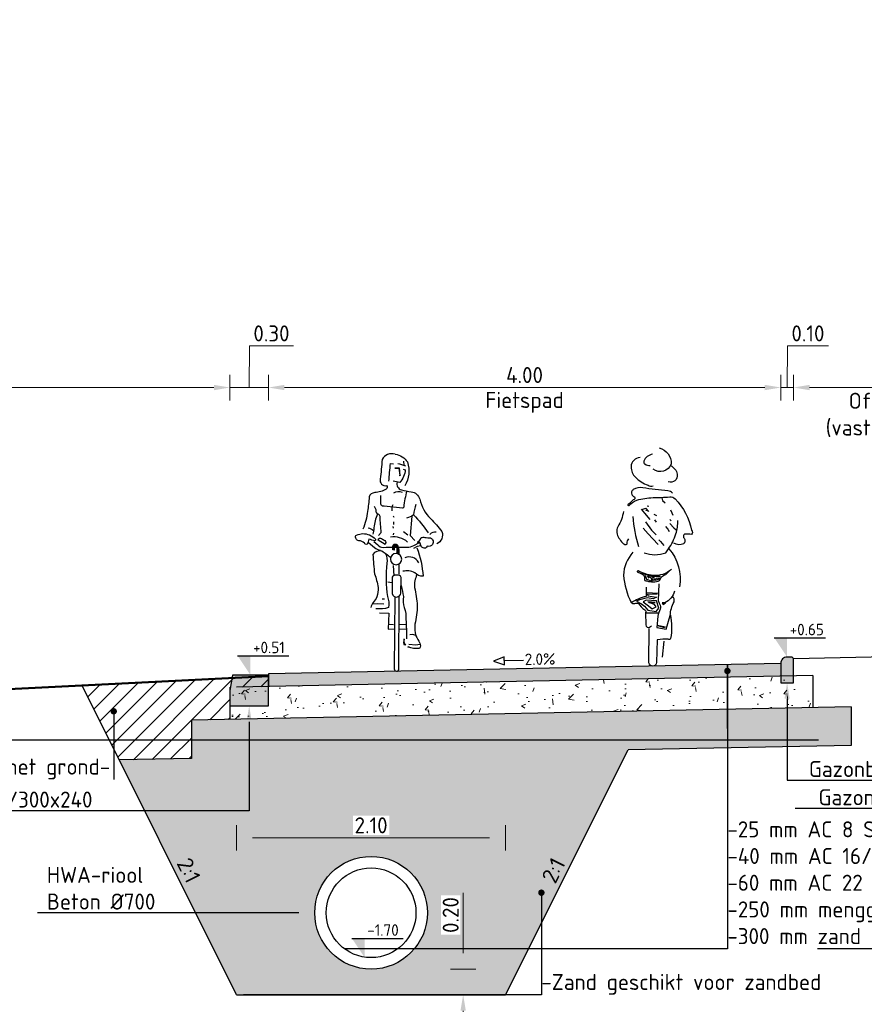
# Model space of a CAD drawing. Header units: metres. Extents: x 90794 to 91984, y 464666 to 465269.
# Tile 46 of 81: x 91485 to 91492, y 465077 to 465085. Entities that reach past the tile are written whole.
import ezdxf
from ezdxf import colors
from ezdxf.entities.mleader import LeaderData, LeaderLine
from ezdxf.enums import TextEntityAlignment as Align
from ezdxf.math import Vec2, Vec3

# ---------------------------------------------------------------- set-up
doc = ezdxf.new("R2010")
doc.units = ezdxf.units.M
doc.linetypes.add('AL-NAP_LIJN', pattern=[15.25, 12, -1.5, 0.25, -1.5])
for name, color, linetype, lineweight in [('N-OI-RI-HWA_TRANSPORTLEIDING-SD', 150, 'Continuous', 25), ('N-WE-GW-GROND_AANVULLEN-AD-50', 252, 'Continuous', 18), ('N-WE-GW-MAAIVELD-GD', 90, 'GW-MAAIVELD', 50), ('N-WE-VH-KANTOPSLUITING-T25', 7, 'Continuous', 25), ('N-WE-VH-KANTOPSLUITING_GAZONBAND-SD', 90, 'Continuous', 25), ('N-WE-VH-KANTOPSLUITING_TROTTOIRBAND-SD', 210, 'Continuous', 25), ('N-WE-VH-VERHARDING-SD', 7, 'Continuous', 25), ('N-WE-VH-VERHARDING_ASFALT-AD-50', 8, 'Continuous', 18), ('N-WE-VH-VERHARDING_FUNDERING_GRANULAAT-AD-50', 252, 'Continuous', 18), ('N-WE-VH-VERHARDING_FUNDERING_ZAND-AD-50', 252, 'Continuous', 18), ('X-XX-AL-AANKLEDING-SD', 253, 'Continuous', 25), ('X-XX-AL-CONSTRUCTIELIJN-GD', 7, 'Continuous', 25), ('X-XX-AL-M', 7, 'Continuous', 18), ('X-XX-AL-NAP-GD', 7, 'AL-NAP_LIJN', 25), ('X-XX-AL-PEILMAAT-SD', 7, 'Continuous', 25), ('X-XX-AL-T25', 7, 'Continuous', 25)]:
    doc.layers.add(name, color=color, linetype=linetype, lineweight=lineweight)
doc.layers.get('0').freeze()
doc.styles.add('NLCS', font='isocpeur.ttf')
doc.styles.add('NLCS-ISO', font='NLCS-ISO.ttf')
doc.styles.add('NLCS-ISO-M50-T25', font='NLCS-ISO.ttf', dxfattribs={"height": 0.125})
doc.linetypes.add('GW-MAAIVELD', pattern='A,12,[40,NLCS.SHX,S=1,R=0,X=0,Y=-0.5],12', length=24)
doc.dimstyles.new('NLCS-M50-T25-PIJL_L2_H1', dxfattribs={"dimscale": 0.05, "dimtxt": 2.5, "dimasz": 2.5, "dimexe": 2, "dimexo": 2, "dimgap": 0.7, "dimtad": 1, "dimzin": 0, "dimdsep": 46, "dimtxsty": 'NLCS-ISO-M50-T25', "dimcen": 0, "dimdle": 2, "dimclrd": 256, "dimclre": 256, "dimclrt": 256, "dimadec": 1, "dimazin": 0, "dimtfac": 1, "dimtdec": 3, "dimtofl": 0, "dimtmove": 0, "dimatfit": 3, "dimfxl": 2, "dimfxlon": 1, "dimtfillclr": 256, "dimtolj": 1, "dimtzin": 0, "dimlwd": -1, "dimlwe": -1, "dimarcsym": 0})

# ---------------------------------------------------------------- blocks, each defined once
blk = doc.blocks.new('*D180')
at = {"layer": 'Defpoints', "color": 0, "transparency": 16777216}
for p in [(91491.2205, 465082.0117), (91491.2205, 465079.8577), (91487.2205, 465079.7777)]:
    blk.add_point(p, dxfattribs=at)
at = {"layer": 'X-XX-AL-M', "transparency": 16777216}
for p, q in [((91487.2205, 465081.9117), (91487.2205, 465082.1117)), ((91491.2205, 465081.9117), (91491.2205, 465082.1117)), ((91487.3455, 465082.0117), (91491.0955, 465082.0117))]:
    blk.add_line(p, q, dxfattribs=at)
for points in [[(91487.3455, 465082.0325), (91487.3455, 465081.9908), (91487.2205, 465082.0117)], [(91491.0955, 465082.0325), (91491.0955, 465081.9908), (91491.2205, 465082.0117)]]:
    blk.add_solid(points, dxfattribs=at)
at = {"layer": 'X-XX-AL-M', "transparency": 16777216, "char_height": 0.125, "attachment_point": 5, "style": 'NLCS-ISO-M50-T25'}
for s, insert in [('\\A1;4.00', (91489.2205, 465082.1092)), ('\\A1;Fietspad', (91489.2205, 465081.8954))]:
    blk.add_mtext(s, dxfattribs=dict(at, insert=insert))
blk = doc.blocks.new('SAL-AANKLEDING_FIETSTER_ACHTERAANZICHT-D')
for points in [[(-0.0504, 1.7021, 0.372994), (-0.1443, 1.5767, 0.503668), (-0.0042, 1.5368, 150.934799)], [(0.0979, 1.6266, -0.402545), (0.1682, 1.5556, -0.204448), (0.1345, 1.4731, -0.107787), (0.0361, 1.4107, -0.232599), (-0.0044, 1.4068, 0.756423)], [(0.0015, 1.653, -0.251678), (0.0686, 1.5993, -0.398814), (0.0603, 1.5772, -0.187011), (0.0199, 1.5643, 2.207361)], [(-0.14, 1.5646, 0.236676), (-0.1919, 1.4969, 0.583386), (-0.1221, 1.4377, -0.497614)], [(-0.1561, 1.3504, -0.154336), (-0.1187, 1.3683, 0.021693), (0.0774, 1.392, -0.153975), (0.1511, 1.3768, -0.433195), (0.1625, 1.3386, -0.162977), (0.1427, 1.3212, 0.569715), (0.1515, 1.2961, 0.021653), (0.1923, 1.2603, -1.283993), (0.1843, 1.2542, 0.093544), (0.1239, 1.2945, 0.069195), (-0.0034, 1.3146, -0.023921), (-0.1336, 1.3208, 0.290835), (-0.1751, 1.3053, 0.143139), (-0.3047, 1.0611, 0.369113), (-0.3031, 1.0267, -0.046879), (-0.248, 1.0299, -0.302343), (-0.2409, 1.0045, 0.421236), (-0.2431, 0.955, 0.24644), (-0.1644, 0.9582, -4.327813)], [(0.1556, 1.1681, -0.053306), (0.1095, 0.9327, 2.556335)], [(0.2284, 1.2065, 0.107816), (0.271, 1.0877, -0.189381), (0.2796, 1.0412, -0.091131), (0.2631, 0.999, -0.043732), (0.2353, 0.9617, -0.167948), (0.2105, 0.9478, -0.498715), (0.1991, 0.9583, 0.241276), (0.1855, 0.9935, 2.413704)], [(0.0671, 0.8838, -0.173851), (-0.1021, 0.8837, 0.000578), (-0.1236, 0.9143, -0.07661), (-0.1814, 1.0313, -0.079973), (-0.197, 1.1368, -39.687992)], [(-0.1268, 0.9153, 0.224282), (-0.2093, 0.6171, 1.028931)], [(0.1536, 0.8876, -0.165288), (0.2287, 0.709, -0.089622), (0.1674, 0.4952, 0.086704), (0.0488, 0.5461), (0.0479, 0.6165)], [(-0.1483, 0.7543, 0.205807), (-0.0029, 0.7072, 0.105757), (0.1122, 0.7432, -0.456483), (0.121, 0.7346, 0.023268), (0.0763, 0.7152, 0.20987), (0.0653, 0.7021, 0.124642), (0.0646, 0.6835, -0.545926), (0.0453, 0.6643, -0.163265), (-0.0546, 0.6673, 0.038987), (-0.069, 0.6957, 0.125271), (-0.1029, 0.7135), (-0.1294, 0.74)], [(-0.0475, 0.6412), (-0.0434, 0.511, -0.034198), (-0.0531, 0.4855, 0.227614), (-0.0583, 0.4433, -0.044454), (-0.0408, 0.39), (-0.0328, 0.3018), (-0.1044, 0.2886), (-0.1376, 0.3946, 0.132618), (-0.1685, 0.5008, -0.216367), (-0.1558, 0.5446, -1.928019)], [(-0.171, 0.5841, 0.221629), (-0.0951, 0.494), (-0.074, 0.4938), (-0.0835, 0.4814), (-0.0999, 0.4927)], [(0.1689, 0.4979, -0.325073), (0.1392, 0.489, 0.185728), (0.1113, 0.4882, -0.09132), (0.0614, 0.4386, 0.488493), (0.0552, 0.4164), (0.0527, 0.3209, -0.568599), (0.0238, 0.3047, -0.009736), (0.0097, 0.3132, 0.656385)], [(-0.1384, 0.3983, 0.098289), (-0.1407, 0.2161, 0.549463), (-0.122, 0.2086, -0.073152), (-0.0366, 0.205), (-0.0313, 0.028, 0.941313), (0.0288, 0.0262), (0.0283, 0.2922)]]:
    blk.add_lwpolyline(points, format="xyb")
for points in [[(-0.0715, 1.3119), (-0.078, 1.2918), (-0.0976, 1.2731)], [(0.0848, 1.2225), (0.0526, 1.2323), (0.0291, 1.2058), (0.0537, 1.2164)], [(0.0435, 1.2506), (0.0292, 1.2468)], [(-0.1399, 1.2184), (-0.1499, 1.196), (-0.1582, 1.1779)], [(-0.0096, 1.1856), (-0.0292, 1.1747)], [(0.0901, 1.2251), (0.0643, 1.1921), (0.0207, 1.1437)], [(-0.1336, 1.1119), (-0.166, 1.0786), (-0.1848, 1.0645)], [(-0.1352, 1.1435), (-0.146, 1.1347)], [(-0.0994, 1.0886), (-0.1199, 1.0679), (-0.1294, 1.0513)], [(-0.014, 1.1421), (-0.0288, 1.1237)], [(0.0547, 1.1254), (0.0076, 1.0617), (-0.027, 1.0254)], [(0.0749, 1.0752), (0.0353, 1.0316), (-0.0003, 0.9933), (-0.0437, 0.9484)], [(-0.0486, 0.9851), (-0.0624, 0.9718), (-0.0864, 0.9413)], [(-0.0577, 0.6982), (0.007, 0.6996), (0.0871, 0.7247)], [(0.0595, 0.7093), (0.0475, 0.6769), (0.0035, 0.6637), (0.0105, 0.6876), (0.0411, 0.7022), (0.0309, 0.6851)], [(-0.0589, 0.6864), (-0.0392, 0.6731), (-0.0199, 0.6674), (-0.0269, 0.6855), (-0.0481, 0.6895)], [(-0.0347, 0.5583), (0.04, 0.5607), (0.0368, 0.5469), (-0.0293, 0.5384), (-0.0032, 0.5251), (0.0428, 0.532), (0.1017, 0.5166), (0.1264, 0.5051), (0.0859, 0.4861), (0.0646, 0.467), (0.0365, 0.436), (-0.0273, 0.4265), (-0.049, 0.4514), (-0.0308, 0.509), (0.0494, 0.514), (0.0738, 0.5002), (0.0312, 0.4692), (0.0026, 0.4465), (-0.0279, 0.461), (-0.0139, 0.4816), (0.0288, 0.4951), (-0.0189, 0.4949), (0.0369, 0.5014)], [(-0.0451, 0.565), (0.0488, 0.5713)], [(-0.0439, 0.4117), (0.0308, 0.4123), (0.0514, 0.4129)], [(-0.1004, 0.3032), (-0.0366, 0.3156)], [(-0.0961, 0.2974), (-0.0476, 0.3111)], [(-0.0777, 0.0704), (-0.0911, 0.1933)]]:
    blk.add_lwpolyline(points)
blk.add_circle((-0.0056, 0.6805), 0.00976)
blk = doc.blocks.new('SAL-AANKLEDING_FIETSTER_VOORAANZICHT-D')
for points in [[(0.0102, 1.6936, 0.224954), (-0.0855, 1.6328, 0.218026), (-0.0646, 1.4466, -0.070213)], [(0.0102, 1.6936, -0.362904), (0.1127, 1.652, 0.015093), (0.1262, 1.4992, -0.568041), (0.0785, 1.4489, 0.463013), (0.0794, 1.4201, 0.11132), (0.1697, 1.3934, -0.31235), (0.2134, 1.3596, 0.04183), (0.2272, 1.2473, 0.074826), (0.2616, 1.1086, 1453.487325)], [(-0.0729, 1.5991, -0.105441), (-0.0101, 1.6172, -1.362009)], [(0.0585, 1.4818, 0.012848), (0.0467, 1.6221), (0.0242, 1.6179)], [(-0.0519, 1.578), (-0.0691, 1.5724, 0.16771), (-0.0256, 1.4722), (0.0264, 1.4819)], [(-0.0047, 1.4753, -0.429934), (-0.0392, 1.415, -0.021707), (-0.1148, 1.4001, 0.316506), (-0.1812, 1.3422, -0.14059), (-0.2657, 1.1907, 0.032752), (-0.3547, 1.0897, 0.39656), (-0.3146, 0.9941, 2.431502)], [(-0.0796, 1.4062, -0.027944), (-0.0566, 1.2812, 0.422814), (-0.0458, 1.273), (0.0973, 1.2873, 0.51068), (0.123, 1.3137), (0.123, 1.3717)], [(-0.0459, 1.3955, -0.201307), (0.0232, 1.3894, -0.293478)], [(-0.1511, 1.3015, -0.014584), (-0.1326, 1.2212, 0.043832), (-0.2474, 1.0786, 3.218337)], [(0.1406, 1.0593), (0.1193, 1.0811, 0.008797), (0.128, 1.207, -0.226735), (0.1429, 1.2247, 0.298471), (0.1587, 1.2496, -0.223663), (0.1754, 1.2865, -4.108203)], [(-0.1333, 1.2211, 0.170934), (-0.0771, 1.1955, 0.38449)], [(0.1474, 1.2262, -0.087706), (0.1764, 1.1193, 0.04255), (0.1854, 1.0683, -2.271623)], [(-0.3093, 1.0839, -0.322135), (-0.2611, 1.0678, 1.351223)], [(0.2218, 1.1193, 0.151778), (0.1795, 1.0988, 0.134147)], [(-0.1636, 1.0065, -0.168398), (-0.1938, 1.0421, 0.208056), (-0.2208, 1.0438, -0.01449), (-0.2667, 1.0406, 0.431381), (-0.2819, 0.9892, 0.342036), (-0.2384, 0.9754, 0.502767), (-0.2075, 0.9629, 0.321691), (-0.1874, 0.9919, -0.567898), (-0.1627, 1.0072, -1.321991)], [(0.1766, 1.0118), (0.145, 0.986, -0.244623), (0.1043, 0.9665, 0.016865), (-0.0824, 0.9674, -0.118708), (-0.1363, 0.9812), (-0.179, 1.0031), (-0.1913, 0.9791), (-0.1617, 0.9723), (-0.1317, 0.9575)], [(-0.0872, 1.0079, -0.227843), (0.0461, 1.0452, 0.144244)], [(0.0891, 0.99), (0.1432, 1.0238, 0.561425), (0.1157, 1.0359, -0.015186), (0.0897, 1.0189, 0.437223), (0.0891, 0.99, -0.83324)], [(0.2176, 1.004), (0.1715, 0.9648, -0.132229), (0.1251, 0.9437, 0.333695)], [(0.3122, 1.0622, 0.206679), (0.2107, 1.0636, 0.115586), (0.1643, 1.0302, 0.284772), (0.1682, 1.0181, 0.001883), (0.2155, 1.0295, 0.077479), (0.228, 0.9916, 0.472133), (0.2495, 1.0003, -0.166307), (0.2939, 1.018, 0.498514), (0.3168, 1.0595), (0.3122, 1.0622)], [(-0.1602, 0.9623, 0.073428), (-0.2073, 0.7409, 0.187521), (-0.1433, 0.7669, -0.191907), (-0.0497, 0.7793, 2.461001)], [(0.0466, 0.8865, -0.028217), (0.1132, 0.9359, -0.34375), (0.184, 0.9104, -0.008166), (0.1711, 0.7597, 0.053344), (0.144, 0.6535, 0.087477), (0.1524, 0.5794, 0.083197), (0.1821, 0.5357, -0.082582), (0.2004, 0.4982, -1.052457)], [(-0.1741, 0.8468, -0.408369), (-0.0653, 0.8837, 0.431027)], [(0.0855, 0.9168, 0.177371), (0.0763, 0.8421, -0.057471), (0.0702, 0.5829, 0.127258), (0.0612, 0.4959, 0.0836), (0.1599, 0.4859, 2.180609)], [(-0.1595, 0.754, -0.122303), (-0.1408, 0.652, 0.045301), (-0.162, 0.5118, 0.055524), (-0.1442, 0.367, -0.09123), (-0.1507, 0.2762, 0.06619), (-0.1815, 0.2181, 0.323893), (-0.1788, 0.1771, 0.121836), (-0.091, 0.1892, -1.824136), (-0.0913, 0.1879, -0.254)], [(-0.0351, 0.6168), (-0.0364, 0.7214, -0.443605), (-0.0131, 0.7493), (0.0139, 0.7485, -0.505348), (0.0336, 0.7263), (0.0342, 0.6058, -0.843072), (-0.0347, 0.6097), (-0.0351, 0.6168)], [(-0.0357, 0.6679, 0.016355), (-0.0548, 0.5817, -0.100875), (-0.0604, 0.4965, 0.107973), (-0.0733, 0.4037, 0.025875), (-0.0774, 0.2518, 20.285035)], [(0.0136, 0.5803), (0.0171, 0.0183, -0.965528), (-0.0194, 0.016), (-0.0202, 0.5823)]]:
    blk.add_lwpolyline(points, format="xyb")
for points in [[(-0.0557, 1.6383), (-0.0565, 1.6075)], [(0.0126, 1.5881), (-0.0198, 1.5882), (-0.0271, 1.5282)], [(0.0115, 1.5854), (-0.0173, 1.5848), (-0.0253, 1.5299)], [(0.0289, 1.2996), (0.0356, 1.2828), (0.0352, 1.251)], [(-0.1191, 1.2106), (-0.1057, 1.06), (-0.1421, 1.0207)], [(0.0264, 1.2117), (0.0213, 1.2029)], [(0.0241, 1.1658), (0.0224, 1.1444)], [(-0.088, 1.0617), (-0.0541, 1.0866)], [(0.0242, 1.0777), (0.0246, 1.0641)], [(0.0281, 1.1291), (0.0253, 1.116)], [(-0.0212, 0.756), (-0.0217, 0.8331)], [(0.0264, 0.826), (0.0202, 0.7453)], [(0.0364, 0.6889), (0.0684, 0.6956)], [(0.0941, 0.5609), (0.1121, 0.5632)], [(0.0995, 0.5236), (0.1486, 0.5251), (0.1886, 0.5234)], [(0.1314, 0.4564), (0.0584, 0.4526), (0.0651, 0.3289), (0.0187, 0.3292)], [(-0.0218, 0.3635), (-0.0738, 0.3664)], [(-0.0247, 0.3287), (-0.0737, 0.3295)], [(0.063, 0.3663), (0.022, 0.3634)], [(-0.1521, 0.2787), (-0.1273, 0.286), (-0.1041, 0.2837)], [(-0.0601, 0.2492), (-0.0542, 0.2249), (-0.0574, 0.2069), (-0.0722, 0.2048), (-0.066, 0.2113), (-0.0594, 0.2253), (-0.0596, 0.2357), (-0.0609, 0.2518)], [(-0.1835, 0.2079), (-0.152, 0.2023), (-0.0966, 0.2076)]]:
    blk.add_lwpolyline(points)
for points in [[(-0.0273, 1.5311), (-0.0299, 1.526), (-0.0232, 1.5271)], [(0.0237, 0.9487), (0.023, 0.9782), (0.0142, 0.9897), (-0.0049, 0.985), (-0.0096, 0.9705), (-0.0161, 0.9419), (-0.0146, 0.92), (-0.0093, 0.9235), (-0.0098, 0.9559), (-0.0035, 0.9815), (0.0138, 0.9806), (0.0207, 0.9728), (0.0198, 0.9485)]]:
    blk.add_lwpolyline(points, close=True)
blk.add_lwpolyline([(0.0274, 0.946), (0.0282, 0.9772, 0.668087), (-0.0071, 0.9836, 0.16058), (-0.0176, 0.9104), (-0.0054, 0.9182), (-0.0061, 0.9603, -1.047019), (0.0189, 0.9646), (0.0177, 0.9451)], format="xyb", close=True)
blk.add_circle((0.0026, 0.8743), 0.0437)
blk = doc.blocks.new('*U149')
blk.add_lwpolyline([(-4.85, 1.28), (-3.12, 0.65), (-3.12, 1.91)], close=True)
blk.add_lwpolyline([(-0.16, 1.28), (-3.12, 1.28)])
at = {"style": 'NLCS-ISO'}
blk.add_attdef('AFSCHOT', (0.06, 0.53), '', height=1.8, dxfattribs=at)
blk = doc.blocks.new('*D184')
at = {"layer": 'Defpoints', "color": 0, "transparency": 16777216}
for p in [(91486.9205, 465082.0117), (91482.2205, 465079.5077), (91486.9205, 465079.5277)]:
    blk.add_point(p, dxfattribs=at)
at = {"layer": 'X-XX-AL-M', "transparency": 16777216}
for p, q in [((91482.2205, 465081.9117), (91482.2205, 465082.1117)), ((91486.9205, 465081.9117), (91486.9205, 465082.1117)), ((91482.3455, 465082.0117), (91486.7955, 465082.0117))]:
    blk.add_line(p, q, dxfattribs=at)
for points in [[(91482.3455, 465082.0325), (91482.3455, 465081.9908), (91482.2205, 465082.0117)], [(91486.7955, 465082.0325), (91486.7955, 465081.9908), (91486.9205, 465082.0117)]]:
    blk.add_solid(points, dxfattribs=at)
at = {"layer": 'X-XX-AL-M', "transparency": 16777216, "char_height": 0.125, "attachment_point": 5, "style": 'NLCS-ISO-M50-T25'}
for s, insert in [('\\A1;4.70', (91484.7205, 465082.1092)), ('\\A1;Berm', (91484.7205, 465081.9142))]:
    blk.add_mtext(s, dxfattribs=dict(at, insert=insert))
blk = doc.blocks.new('SAL-PEILMAAT_INFRACAD_H01-SOD')
blk.add_line((-2, 3), (6, 3))
blk.add_solid([(-2, 3), (0, 3), (0, 0)])
at = {"style": 'NLCS-ISO'}
blk.add_attdef('...', (0.4, 3.4), '', height=1.8, dxfattribs=at)
blk = doc.blocks.new('_Dot')
at = {"color": 0, "linetype": 'ByBlock', "lineweight": -2}
blk.add_line((-0.5, 0), (-1, 0), dxfattribs=at)
at = {"color": 0, "linetype": 'ByBlock', "const_width": 0.5}
blk.add_lwpolyline([(-0.25, 0, 1), (0.25, 0, 1)], format="xyb", close=True, dxfattribs=at)
blk = doc.blocks.new('*D210')
at = {"layer": 'Defpoints', "color": 0, "transparency": 16777216}
for p in [(91493.0205, 465082.0117), (91493.0205, 465079.8737), (91491.3205, 465079.8477)]:
    blk.add_point(p, dxfattribs=at)
at = {"layer": 'X-XX-AL-M', "transparency": 16777216}
for p, q in [((91491.3205, 465081.9117), (91491.3205, 465082.1117)), ((91493.0205, 465081.9117), (91493.0205, 465082.1117)), ((91491.4455, 465082.0117), (91492.8955, 465082.0117))]:
    blk.add_line(p, q, dxfattribs=at)
for points in [[(91491.4455, 465082.0325), (91491.4455, 465081.9908), (91491.3205, 465082.0117)], [(91492.8955, 465082.0325), (91492.8955, 465081.9908), (91493.0205, 465082.0117)]]:
    blk.add_solid(points, dxfattribs=at)
at = {"layer": 'X-XX-AL-M', "transparency": 16777216, "char_height": 0.125, "attachment_point": 5, "style": 'NLCS-ISO-M50-T25'}
for s, insert in [('\\A1;1.70', (91492.1205, 465082.1092)), ('\\A1;Officinalis\\P(vaste planten)', (91492.1205, 465081.785))]:
    blk.add_mtext(s, dxfattribs=dict(at, insert=insert))
blk = doc.blocks.new('*U219')
at = {"color": 0, "linetype": 'ByBlock', "lineweight": -2}
for radius in [0.44, 0.35]:
    blk.add_circle((0, 0), radius, dxfattribs=at)
blk = doc.blocks.new('*D238')
at = {"layer": 'Defpoints', "color": 0, "transparency": 16777216}
for p in [(91488.0224, 465077.4717), (91488.7412, 465077.4717), (91486.9724, 465077.2717)]:
    blk.add_point(p, dxfattribs=at)
at = {"layer": 'X-XX-AL-M', "transparency": 16777216}
for p, q in [((91488.7412, 465077.5967), (91488.7412, 465078.0667)), ((91488.6412, 465077.4717), (91488.8412, 465077.4717)), ((91488.6412, 465077.2717), (91488.8412, 465077.2717)), ((91488.7412, 465077.1467), (91488.7412, 465077.0217))]:
    blk.add_line(p, q, dxfattribs=at)
for points in [[(91488.7204, 465077.5967), (91488.762, 465077.5967), (91488.7412, 465077.4717)], [(91488.7204, 465077.1467), (91488.762, 465077.1467), (91488.7412, 465077.2717)]]:
    blk.add_solid(points, dxfattribs=at)
at = {"layer": 'X-XX-AL-M', "transparency": 16777216, "insert": (91488.6437, 465077.8942), "char_height": 0.125, "attachment_point": 5, "rotation": 90, "style": 'NLCS-ISO-M50-T25', "bg_fill": 3, "box_fill_scale": 1.1, "bg_fill_color": 256, "bg_fill_true_color": 13158600, "bg_fill_transparency": 0}
blk.add_mtext('\\A1;0.20', dxfattribs=at)
blk = doc.blocks.new('*D237')
at = {"layer": 'Defpoints', "color": 0, "transparency": 16777216}
for p in [(91489.0724, 465078.4968), (91486.9724, 465077.2717), (91489.0724, 465077.2717)]:
    blk.add_point(p, dxfattribs=at)
at = {"layer": 'X-XX-AL-M', "transparency": 16777216}
for p, q in [((91486.9724, 465078.3968), (91486.9724, 465078.5968)), ((91489.0724, 465078.3968), (91489.0724, 465078.5968)), ((91487.0974, 465078.4968), (91488.9474, 465078.4968))]:
    blk.add_line(p, q, dxfattribs=at)
for points in [[(91487.0974, 465078.5176), (91487.0974, 465078.4759), (91486.9724, 465078.4968)], [(91488.9474, 465078.5176), (91488.9474, 465078.4759), (91489.0724, 465078.4968)]]:
    blk.add_solid(points, dxfattribs=at)
at = {"layer": 'X-XX-AL-M', "transparency": 16777216, "insert": (91488.0224, 465078.5943), "char_height": 0.125, "attachment_point": 5, "style": 'NLCS-ISO-M50-T25', "bg_fill": 3, "box_fill_scale": 1.1, "bg_fill_color": 256, "bg_fill_true_color": 13158600, "bg_fill_transparency": 0}
blk.add_mtext('\\A1;2.10', dxfattribs=at)
blk = doc.blocks.new('N-SVH-KANTOPSLUITING_TROTTOIRBAND_280 300X240-D')
blk.add_hatch(color=8).paths.add_polyline_path([(-0.3, -0.12), (-0.3, -0.24), (0, -0.24), (0, 0), (-0.28, 0)])
at = {"flags": 128}
blk.add_lwpolyline([(-0.3, -0.12), (-0.3, -0.24), (0, -0.24), (0, 0), (-0.28, 0)], close=True, dxfattribs=at)
blk = doc.blocks.new('*D257')
at = {"layer": 'Defpoints', "color": 0, "transparency": 16777216}
for p in [(91491.3205, 465082.0117), (91491.2205, 465079.7077), (91491.3205, 465079.7077)]:
    blk.add_point(p, dxfattribs=at)
at = {"layer": 'X-XX-AL-M', "transparency": 16777216}
for p, q in [((91491.2705, 465082.0117), (91491.2731, 465082.3367)), ((91491.2731, 465082.3367), (91491.5931, 465082.3367)), ((91491.2205, 465081.9117), (91491.2205, 465082.1117)), ((91491.3205, 465081.9117), (91491.3205, 465082.1117)), ((91491.0955, 465082.0117), (91490.9705, 465082.0117)), ((91491.2205, 465082.0117), (91491.3205, 465082.0117)), ((91491.4455, 465082.0117), (91491.5705, 465082.0117))]:
    blk.add_line(p, q, dxfattribs=at)
for points in [[(91491.0955, 465082.0325), (91491.0955, 465081.9908), (91491.2205, 465082.0117)], [(91491.4455, 465082.0325), (91491.4455, 465081.9908), (91491.3205, 465082.0117)]]:
    blk.add_solid(points, dxfattribs=at)
at = {"layer": 'X-XX-AL-M', "transparency": 16777216, "insert": (91491.4331, 465082.4342), "char_height": 0.125, "attachment_point": 5, "style": 'NLCS-ISO-M50-T25'}
blk.add_mtext('\\A1;0.10', dxfattribs=at)
blk = doc.blocks.new('*D260')
at = {"layer": 'Defpoints', "color": 0, "transparency": 16777216}
for p in [(91487.2205, 465082.0117), (91486.9205, 465079.5277), (91487.2205, 465079.5277)]:
    blk.add_point(p, dxfattribs=at)
at = {"layer": 'X-XX-AL-M', "transparency": 16777216}
for p, q in [((91487.0705, 465082.0117), (91487.0719, 465082.3367)), ((91487.0719, 465082.3367), (91487.4169, 465082.3367)), ((91486.9205, 465081.9117), (91486.9205, 465082.1117)), ((91487.2205, 465081.9117), (91487.2205, 465082.1117)), ((91486.7955, 465082.0117), (91486.6705, 465082.0117)), ((91486.9205, 465082.0117), (91487.2205, 465082.0117)), ((91487.3455, 465082.0117), (91487.4705, 465082.0117))]:
    blk.add_line(p, q, dxfattribs=at)
for points in [[(91486.7955, 465082.0325), (91486.7955, 465081.9908), (91486.9205, 465082.0117)], [(91487.3455, 465082.0325), (91487.3455, 465081.9908), (91487.2205, 465082.0117)]]:
    blk.add_solid(points, dxfattribs=at)
at = {"layer": 'X-XX-AL-M', "transparency": 16777216, "insert": (91487.2444, 465082.4342), "char_height": 0.125, "attachment_point": 5, "style": 'NLCS-ISO-M50-T25'}
blk.add_mtext('\\A1;0.30', dxfattribs=at)
blk = doc.blocks.new('N-SVH-KANTOPSLUITING_GAZONBAND_100X200-D')
h = blk.add_hatch(color=253)
edge = h.paths.add_edge_path()
edge.add_arc((0.05, 0), 0.05, 90, 180)
edge.add_line((0, 0), (0, -0.15))
edge.add_line((0, -0.15), (0.1, -0.15))
edge.add_line((0.1, -0.15), (0.1, 0.04))
edge.add_line((0.1, 0.04), (0.09, 0.05))
edge.add_line((0.09, 0.05), (0.05, 0.05))
blk.add_lwpolyline([(0.05, 0.05, 0.414214), (0, 0), (0, -0.15), (0.1, -0.15), (0.1, 0.04), (0.09, 0.05)], format="xyb", close=True)

msp = doc.modelspace()

# ---------------------------------------------------------------- hatches: boundary and pattern name
at = {"layer": 'N-WE-GW-GROND_AANVULLEN-AD-50'}
h = msp.add_hatch(dxfattribs=at)
h.set_pattern_fill('AGW-WERK_AANVULLEN-SO', color=256, scale=0.02, pattern_type=2)
h.set_pattern_definition([(45, (0, 0), (-0.070710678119, 0.070710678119), [])])
h.paths.add_polyline_path([(91486.6206, 465079.4157), (91486.9205, 465079.4217), (91486.9205, 465079.6717), (91487.2205, 465079.6777), (91487.2205, 465079.7577), (91485.7657, 465079.685), (91486.056, 465079.1043), (91486.6206, 465079.1156)])
at = {"layer": 'N-WE-VH-VERHARDING_ASFALT-AD-50'}
h = msp.add_hatch(color=256, dxfattribs=at)
h.dxf.hatch_style = 1
h.paths.add_polyline_path([(91487.2205, 465079.6777), (91487.2205, 465079.7777), (91491.2205, 465079.8577), (91491.2205, 465079.7577)])
at = {"layer": 'N-WE-VH-VERHARDING_FUNDERING_GRANULAAT-AD-50'}
h = msp.add_hatch(dxfattribs=at)
h.set_pattern_fill('AVH-FUNDERING_GRANULAAT_MENG_01-SO', color=256, scale=0.05, pattern_type=2)
h.set_pattern_definition([(50, (3.3433, -12.47393), (0.3586300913, -0.0313760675), [0.0375, -0.4125]), (355, (3.3433, -12.47393), (-0.0693756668, 0.37609606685), [0.03, -0.33]), (100.4514, (3.37318, -12.47654), (0.28925469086, 0.34471977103), [0.031870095, -0.350571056]), (46.1842, (3.3433, -12.37393), (0.5336205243, -0.08275950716), [0.05625, -0.61875]), (96.6356, (3.38776, -12.3808), (0.4673313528, 0.48705893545), [0.047805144, -0.5258565]), (351.1842, (3.3433, -12.37393), (0.46733097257, 0.48705930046), [0.045, -0.495]), (21, (3.3933, -12.39893), (0.29845352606, -0.20130944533), [0.0375, -0.4125]), (326, (3.3933, -12.39893), (0.12165766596, 0.36257502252), [0.03, -0.33]), (71.4514, (3.41816, -12.4157), (0.4201113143, 0.16126524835), [0.031870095, -0.350571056]), (37.5, (3.3433, -12.47393), (0.00607992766, 0.166446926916), [0, -0.326, 0, -0.335, 0, -0.33125]), (7.5, (3.3433, -12.47393), (0.13153476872, 0.19720585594), [0, -0.191, 0, -0.3185, 0, -0.12625]), (327.5, (3.2318, -12.47393), (0.266911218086, -0.011277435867), [0, -0.125, 0, -0.39, 0, -0.5175]), (317.5, (3.1818, -12.47393), (0.29159308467, 0.05005249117), [0, -0.1625, 0, -0.259, 0, -0.3675])])
h.paths.add_polyline_path([(91486.9205, 465079.4217), (91486.9205, 465079.6717), (91491.4705, 465079.7627), (91491.4705, 465079.5127)])
at = {"layer": 'N-WE-VH-VERHARDING_FUNDERING_ZAND-AD-50'}
h = msp.add_hatch(dxfattribs=at)
h.set_pattern_fill('AVH-FUNDERING_ZAND-SO', color=256, scale=0.05, pattern_type=2)
h.set_pattern_definition([(37.5, (-11.69107, -15), (-0.003149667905, 0.096341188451), [0, -0.076, 0, -0.085, 0, -0.08125]), (7.5, (-11.69107, -15), (0.088488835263, 0.14110730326), [0, -0.041, 0, -0.0685, 0, -0.02625]), (327.5, (-11.75257, -15), (0.155707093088, 0.000282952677), [0, -0.025, 0, -0.09, 0, -0.1175]), (317.5, (-11.75257, -15), (0.15030633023, 0.043883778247), [0, -0.0125, 0, -0.059, 0, -0.0675])])
h.paths.add_polyline_path([(91491.7705, 465079.2186), (91491.7705, 465079.5187), (91486.6206, 465079.4157), (91486.6206, 465079.1156), (91486.056, 465079.1043), (91486.9724, 465077.2717), (91489.0724, 465077.2717), (91490.0284, 465079.1838)])
edge = h.paths.add_edge_path(flags=16)
edge.add_arc((91488.0224, 465077.9117), 0.44, 0, 360)

# ---------------------------------------------------------------- linework, layer by layer
at = {"layer": 'N-WE-GW-MAAIVELD-GD', "flags": 128}
msp.add_lwpolyline([(91481.5166, 465080.2117), (91482.2205, 465079.5077), (91487.2205, 465079.7577)], dxfattribs=at)
at = {"layer": 'X-XX-AL-CONSTRUCTIELIJN-GD', "flags": 128}
for points in [[(91491.3205, 465079.8977), (91493.0205, 465079.9317)], [(91491.2205, 465079.8577), (91487.2205, 465079.7777)], [(91491.2205, 465079.8577), (91491.2205, 465079.7577)], [(91491.4705, 465079.7627), (91486.9705, 465079.6727)], [(91487.2205, 465079.7777), (91487.2205, 465079.6777)], [(91491.4705, 465079.7627), (91491.4705, 465079.5127)], [(91486.9724, 465077.2717), (91485.7657, 465079.685)], [(91486.9205, 465079.6717), (91486.9205, 465079.4217)], [(91491.7705, 465079.5187), (91486.6206, 465079.4157)], [(91491.7705, 465079.5187), (91491.7705, 465079.2186)], [(91486.6206, 465079.4157), (91486.6206, 465079.1156)], [(91489.0724, 465077.2717), (91490.0284, 465079.1838)], [(91491.7705, 465079.2186), (91490.0284, 465079.1838)], [(91486.6206, 465079.1156), (91486.056, 465079.1043)], [(91486.9724, 465077.2717), (91489.0724, 465077.2717)]]:
    msp.add_lwpolyline(points, dxfattribs=at)
at = {"layer": 'X-XX-AL-NAP-GD', "flags": 128}
msp.add_lwpolyline([(91479.5166, 465079.2617), (91503.0495, 465079.2617)], dxfattribs=at)

# ---------------------------------------------------------------- block references
at = {"layer": 'N-OI-RI-HWA_TRANSPORTLEIDING-SD'}
msp.add_blockref('*U219', (91488.0224, 465077.9117), dxfattribs=at)
at = {"layer": 'N-WE-VH-KANTOPSLUITING_GAZONBAND-SD'}
msp.add_blockref('N-SVH-KANTOPSLUITING_GAZONBAND_100X200-D', (91491.2205, 465079.8577), dxfattribs=at)
at = {"layer": 'N-WE-VH-KANTOPSLUITING_TROTTOIRBAND-SD'}
msp.add_blockref('N-SVH-KANTOPSLUITING_TROTTOIRBAND_280 300X240-D', (91487.2205, 465079.7677), dxfattribs=at)
at = {"layer": 'N-WE-VH-VERHARDING-SD', "xscale": 0.05000000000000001, "yscale": 0.05000000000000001, "zscale": 0.05000000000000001, "rotation": 1.145762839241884}
msp.add_blockref('*U149', (91489.2205, 465079.8177), dxfattribs=at).add_auto_attribs({'AFSCHOT': '2.0%'})
at = {"layer": 'X-XX-AL-AANKLEDING-SD', "xscale": -1}
for name, p in [('SAL-AANKLEDING_FIETSTER_VOORAANZICHT-D', (91488.2205, 465079.7977)), ('SAL-AANKLEDING_FIETSTER_ACHTERAANZICHT-D', (91490.2205, 465079.8377))]:
    msp.add_blockref(name, p, dxfattribs=at)
at = {"layer": 'X-XX-AL-PEILMAAT-SD', "xscale": 0.05, "yscale": 0.05, "zscale": 0.05}
for p, values in [((91491.2705, 465079.9077), {'...': '+0.65'}), ((91487.0805, 465079.7677), {'...': '+0.51'})]:
    msp.add_blockref('SAL-PEILMAAT_INFRACAD_H01-SOD', p, dxfattribs=at).add_auto_attribs(values)

# ---------------------------------------------------------------- texts
at = {"layer": 'X-XX-AL-M', "style": 'NLCS'}
for rotation, p in [(296.56505, (91486.5092, 465078.1979)), (63.43495, (91489.5355, 465078.1979))]:
    msp.add_text('2:1', height=0.125, rotation=rotation, dxfattribs=at).set_placement(p, align=Align.BOTTOM_CENTER)

# ---------------------------------------------------------------- dimensions: what is measured, and where the dimension line sits
at = {"layer": 'X-XX-AL-M'}
for base, p1, p2, picture, middle in [((91487.2205, 465082.0117), (91486.9205, 465079.5277), (91487.2205, 465079.5277), '*D260', (91487.1069, 465082.3367)), ((91491.3205, 465082.0117), (91491.2205, 465079.7077), (91491.3205, 465079.7077), '*D257', (91491.3081, 465082.3367))]:
    dim = msp.add_linear_dim(base=base, p1=p1, p2=p2, dimstyle='NLCS-M50-T25-PIJL_L2_H1', override={"dimtmove": 1}, dxfattribs=at)
    dim.commit()
    dim.dimension.update_dxf_attribs({"geometry": picture, "text_midpoint": middle, "dimtype": 160})
for base, p1, p2, text, picture, middle in [((91486.9205, 465082.0117), (91482.2205, 465079.5077), (91486.9205, 465079.5277), '<>\\XBerm', '*D184', (91484.7205, 465082.0117)), ((91491.2205, 465082.0117), (91487.2205, 465079.7777), (91491.2205, 465079.8577), '<>\\XFietspad', '*D180', (91489.2205, 465082.0117)), ((91493.0205, 465082.0117), (91491.3205, 465079.8477), (91493.0205, 465079.8737), '<>\\XOfficinalis\\P(vaste planten)', '*D210', (91492.1205, 465082.0117))]:
    dim = msp.add_linear_dim(base=base, p1=p1, p2=p2, text=text, dimstyle='NLCS-M50-T25-PIJL_L2_H1', override={"dimtmove": 0}, dxfattribs=at)
    dim.commit()
    dim.dimension.update_dxf_attribs({"geometry": picture, "text_midpoint": middle, "dimtype": 160})

# ---------------------------------------------------------------- leaders
at = {"layer": 'N-WE-VH-KANTOPSLUITING-T25'}
ml = msp.add_multileader_mtext('Standard', dxfattribs=at)
ml.set_content('Gazonband 100x200', color=256, style='NLCS-ISO-M50-T25')
ml.set_leader_properties(color=256, linetype='ByLayer', lineweight=-1)
ml.build(insert=Vec2(0, 0))
ml.multileader.update_dxf_attribs({"text_left_attachment_type": 5, "text_right_attachment_type": 5, "dogleg_length": 0.125, "arrow_head_size": 0.125})
ctx = ml.context
ctx.base_point, ctx.char_height, ctx.arrow_head_size, ctx.landing_gap_size, ctx.plane_origin = Vec3(91491.4707, 465078.7261), 0.125, 0.125, 0.045, Vec3(91493.3624, 465079.0317)
ctx.left_attachment, ctx.right_attachment = 5, 5
notes = []
notes.append((ctx, [(0, (1, 1, 0), (91493.0705, 465078.7261), (-1, 0), 0.0723, [(0, [(91493.0705, 465079.7668)], 0, [])])]))
ctx.mtext.insert, ctx.mtext.flow_direction = Vec3(91491.5157, 465078.8761), 5
ml = msp.add_multileader_mtext('Standard', dxfattribs=at)
ml.set_content('Gazonband 100x200', color=256, style='NLCS-ISO-M50-T25')
ml.set_leader_properties(color=256, linetype='ByLayer', lineweight=-1)
ml.build(insert=Vec2(0, 0))
ml.multileader.update_dxf_attribs({"text_left_attachment_type": 5, "text_right_attachment_type": 5, "dogleg_length": 0.125, "arrow_head_size": 0.125})
ctx = ml.context
ctx.base_point, ctx.char_height, ctx.arrow_head_size, ctx.landing_gap_size, ctx.plane_origin = Vec3(91491.3955, 465078.9462), 0.125, 0.125, 0.045, Vec3(91490.9786, 465078.9577)
ctx.left_attachment, ctx.right_attachment = 5, 5
notes.append((ctx, [(0, (1, 1, 0), (91491.2705, 465078.9462), (1, 0), 0.125, [(0, [(91491.2705, 465079.7077)], 0, [])])]))
ctx.mtext.insert, ctx.mtext.flow_direction = Vec3(91491.4405, 465079.0962), 5
at = {"layer": 'X-XX-AL-T25'}
ml = msp.add_multileader_mtext('Standard', dxfattribs=at)
ml.set_content('-40 mm AC11 surf DL-B met streetprint\\P-45 mm AC16 bind TL-B\\P-75 mm AC22 base OL-B\\P-300 mm menggranulaat 0/31.5\\P-500 mm zand geschikt voor zandbed', color=256, style='NLCS-ISO-M50-T25')
ml.set_leader_properties(color=256, linetype='ByLayer', lineweight=-1)
ml.set_arrow_properties(name='DOT')
ml.build(insert=Vec2(0, 0))
ml.multileader.update_dxf_attribs({"has_dogleg": 0, "text_left_attachment_type": 4, "text_right_attachment_type": 5, "dogleg_length": 0.125, "arrow_head_size": 0.05})
ctx = ml.context
ctx.base_point, ctx.char_height, ctx.arrow_head_size, ctx.landing_gap_size, ctx.plane_origin = Vec3(91488.5416, 465085.1298), 0.125, 0.05, 0, Vec3(91488.0274, 465085.915)
ctx.left_attachment, ctx.right_attachment = 4, 5
notes.append((ctx, [(0, (1, 1, 0), (91488.4166, 465085.1298), (1, 0), 0.125, [(4, [(91488.5416, 465087.1959), (91488.5416, 465086.9179), (91488.5416, 465086.5219), (91488.5416, 465087.1411), (91488.5416, 465087.0867)], 0, [])])]))
ctx.mtext.insert, ctx.mtext.flow_direction = Vec3(91488.5416, 465086.1256), 5
ml = msp.add_multileader_mtext('Standard', dxfattribs=at)
ml.set_content('\\pxsa1;-Betonstraatsteen, dikformaat:\\P^I^I ^I50% Lavaro Geel 450; \\P^I^I ^I40% Lavaro Geel/Glissandro; \\P ^I10% Liscio Geel/Glissandro (geslepen).\\P-40 mm straatlaag\\P-300 mm zand geschikt voor zandbed', color=256, style='NLCS-ISO-M50-T25')
ml.set_leader_properties(color=256, linetype='ByLayer', lineweight=-1)
ml.set_arrow_properties(name='DOT')
ml.build(insert=Vec2(0, 0))
ml.multileader.update_dxf_attribs({"has_dogleg": 0, "text_left_attachment_type": 4, "text_right_attachment_type": 5, "dogleg_length": 0.125, "arrow_head_size": 0.05})
ctx = ml.context
ctx.base_point, ctx.char_height, ctx.arrow_head_size, ctx.landing_gap_size, ctx.plane_origin = Vec3(91494.8166, 465077.6298), 0.125, 0.05, 0, Vec3(91494.3024, 465078.415)
ctx.left_attachment, ctx.right_attachment = 4, 5
notes.append((ctx, [(0, (1, 1, 0), (91494.6916, 465077.6298), (1, 0), 0.125, [(4, [(91494.8166, 465079.8548), (91494.8166, 465079.8013), (91494.8166, 465079.6223)], 0, [])])]))
ctx.mtext.insert, ctx.mtext.flow_direction = Vec3(91494.8166, 465078.854), 5
ml = msp.add_multileader_mtext('Standard', dxfattribs=at)
ml.set_content('\\pxsa1;-25 mm AC 8 SURF geel\\P-40 mm AC 16/22 BIND\\P-60 mm AC 22 BASE\\P\\ps*;-250 mm menggranulaat 0/31.5\\P-300 mm zand geschikt voor zandbed', color=256, style='NLCS-ISO-M50-T25')
ml.set_leader_properties(color=256, linetype='ByLayer', lineweight=-1)
ml.set_arrow_properties(name='DOT')
ml.build(insert=Vec2(0, 0))
ml.multileader.update_dxf_attribs({"has_dogleg": 0, "text_left_attachment_type": 4, "text_right_attachment_type": 5, "dogleg_length": 0.125, "arrow_head_size": 0.05})
ctx = ml.context
ctx.base_point, ctx.char_height, ctx.arrow_head_size, ctx.landing_gap_size, ctx.plane_origin = Vec3(91490.8043, 465077.6298), 0.125, 0.05, 0, Vec3(91490.2901, 465078.415)
ctx.left_attachment, ctx.right_attachment = 4, 5
notes.append((ctx, [(0, (1, 1, 0), (91490.6793, 465077.6298), (1, 0), 0.125, [(3, [(91490.8043, 465079.7994), (91490.8043, 465079.3493), (91490.8043, 465079.6244), (91490.8043, 465079.8494), (91490.8043, 465079.7494)], 0, [])])]))
ctx.mtext.insert, ctx.mtext.flow_direction = Vec3(91490.8043, 465078.6256), 5
ml = msp.add_multileader_mtext('Standard', dxfattribs=at)
ml.set_content('\\pxsa1;\\P\\ps*;Aanvullen met grond-', color=256, style='NLCS-ISO-M50-T25')
ml.set_leader_properties(color=256, linetype='ByLayer', lineweight=-1)
ml.set_arrow_properties(name='DOT')
ml.build(insert=Vec2(0, 0))
ml.multileader.update_dxf_attribs({"has_dogleg": 0, "text_left_attachment_type": 4, "text_right_attachment_type": 4, "dogleg_length": 0.125, "arrow_head_size": 0.05})
ctx = ml.context
ctx.base_point, ctx.char_height, ctx.arrow_head_size, ctx.landing_gap_size, ctx.plane_origin = Vec3(91484.3627, 465078.9526), 0.125, 0.05, 0, Vec3(91486.5269, 465079.57)
ctx.left_attachment, ctx.right_attachment = 4, 4
notes.append((ctx, [(0, (1, 1, 0), (91486.1377, 465078.9526), (-1, 0), 0.125, [(1, [(91486.0127, 465079.4843)], 0, [])])]))
ctx.mtext.insert, ctx.mtext.flow_direction = Vec3(91484.3627, 465079.3234), 5
ml = msp.add_multileader_mtext('Standard', dxfattribs=at)
ml.set_content('HWA-riool\\PBeton %%C700', color=256, style='NLCS-ISO-M50-T25')
ml.set_leader_properties(color=256, linetype='ByLayer', lineweight=-1)
ml.build(insert=Vec2(0, 0))
ml.multileader.update_dxf_attribs({"text_left_attachment_type": 5, "text_right_attachment_type": 5, "dogleg_length": 0.125, "arrow_head_size": 0.125})
ctx = ml.context
ctx.base_point, ctx.char_height, ctx.arrow_head_size, ctx.landing_gap_size, ctx.plane_origin = Vec3(91485.4461, 465077.9117), 0.125, 0.125, 0.045, Vec3(91487.5824, 465077.9117)
ctx.left_attachment, ctx.right_attachment = 5, 5
notes.append((ctx, [(0, (1, 1, 0), (91486.5236, 465077.9117), (-1, 0), 0.125, [(0, [(91487.5824, 465077.9117)], 0, [])])]))
ctx.mtext.insert, ctx.mtext.flow_direction = Vec3(91485.4911, 465078.27), 5
ml = msp.add_multileader_mtext('Standard', dxfattribs=at)
ml.set_content('\\pxsa1;\\P\\ps*;-Zand geschikt voor zandbed', color=256, style='NLCS-ISO-M50-T25')
ml.set_leader_properties(color=256, linetype='ByLayer', lineweight=-1)
ml.set_arrow_properties(name='DOT')
ml.build(insert=Vec2(0, 0))
ml.multileader.update_dxf_attribs({"has_dogleg": 0, "text_left_attachment_type": 4, "text_right_attachment_type": 5, "dogleg_length": 0.125, "arrow_head_size": 0.05})
ctx = ml.context
ctx.base_point, ctx.char_height, ctx.arrow_head_size, ctx.landing_gap_size, ctx.plane_origin = Vec3(91489.3518, 465077.2717), 0.125, 0.05, 0, Vec3(91488.8376, 465078.0569)
ctx.left_attachment, ctx.right_attachment = 4, 5
notes.append((ctx, [(0, (1, 1, 0), (91489.2268, 465077.2717), (1, 0), 0.125, [(1, [(91489.3518, 465078.0686)], 0, [])])]))
ctx.mtext.insert, ctx.mtext.flow_direction = Vec3(91489.3518, 465077.6425), 5
for ctx, leaders in notes:
    for number, flags, end, landing, length, lines in leaders:
        leader = LeaderData()
        leader.index, (leader.has_last_leader_line, leader.has_dogleg_vector, leader.attachment_direction) = number, flags
        leader.last_leader_point, leader.dogleg_vector, leader.dogleg_length = Vec3(end), Vec3(landing), length
        for number, points, colour, breaks in lines:
            line = LeaderLine()
            line.index, line.vertices, line.color, line.breaks = number, Vec3.list(points), colors.encode_raw_color(colour), breaks
            leader.lines.append(line)
        ctx.leaders.append(leader)

# ---------------------------------------------------------------- next in the draw order: dimensions: what is measured, and where the dimension line sits
at = {"layer": 'X-XX-AL-M'}
dim = msp.add_linear_dim(base=(91488.7412, 465077.4717), p1=(91486.9724, 465077.2717), p2=(91488.0224, 465077.4717), angle=90, dimstyle='NLCS-M50-T25-PIJL_L2_H1', override={"dimtfill": 1}, dxfattribs=at)
dim.commit()
dim.dimension.update_dxf_attribs({"geometry": '*D238', "text_midpoint": (91488.6437, 465077.8942)})

# ---------------------------------------------------------------- next in the draw order: dimensions: what is measured, and where the dimension line sits
dim = msp.add_aligned_dim(p1=(91486.9724, 465077.2717), p2=(91489.0724, 465077.2717), distance=1.2251, dimstyle='NLCS-M50-T25-PIJL_L2_H1', override={"dimtmove": 1, "dimtfill": 1, "dimtfillclr": 240}, dxfattribs=at)
dim.commit()
dim.dimension.update_dxf_attribs({"geometry": '*D237', "text_midpoint": (91488.0224, 465078.5943)})

# ---------------------------------------------------------------- next in the draw order: block references
at = {"layer": 'N-OI-RI-HWA_TRANSPORTLEIDING-SD'}
msp.add_blockref('*U219', (91488.0224, 465077.9117), dxfattribs=at)
at = {"layer": 'X-XX-AL-PEILMAAT-SD', "xscale": 0.05, "yscale": 0.05, "zscale": 0.05}
msp.add_blockref('SAL-PEILMAAT_INFRACAD_H01-SOD', (91487.9724, 465077.5617), dxfattribs=at).add_auto_attribs({'...': '-1.70'})

# ---------------------------------------------------------------- next in the draw order: leaders
at = {"layer": 'N-WE-VH-KANTOPSLUITING-T25'}
ml = msp.add_multileader_mtext('Standard', dxfattribs=at)
ml.set_content('Trottoirband 280/300x240', color=256, style='NLCS-ISO-M50-T25')
ml.set_leader_properties(color=256, linetype='ByLayer', lineweight=-1)
ml.build(insert=Vec2(0, 0))
ml.multileader.update_dxf_attribs({"text_left_attachment_type": 5, "text_right_attachment_type": 5, "dogleg_length": 0.125, "arrow_head_size": 0.125})
ctx = ml.context
ctx.base_point, ctx.char_height, ctx.arrow_head_size, ctx.landing_gap_size, ctx.plane_origin = Vec3(91483.8928, 465078.7078), 0.125, 0.125, 0.045, Vec3(91487.3624, 465078.9467)
ctx.left_attachment, ctx.right_attachment = 5, 5
notes = []
notes.append((ctx, [(0, (1, 1, 0), (91487.0705, 465078.7078), (-1, 0), 1.1002, [(0, [(91487.0705, 465079.5277)], 0, [])])]))
ctx.mtext.insert, ctx.mtext.flow_direction = Vec3(91483.9378, 465078.8578), 5
for ctx, leaders in notes:
    for number, flags, end, landing, length, lines in leaders:
        leader = LeaderData()
        leader.index, (leader.has_last_leader_line, leader.has_dogleg_vector, leader.attachment_direction) = number, flags
        leader.last_leader_point, leader.dogleg_vector, leader.dogleg_length = Vec3(end), Vec3(landing), length
        for number, points, colour, breaks in lines:
            line = LeaderLine()
            line.index, line.vertices, line.color, line.breaks = number, Vec3.list(points), colors.encode_raw_color(colour), breaks
            leader.lines.append(line)
        ctx.leaders.append(leader)

doc.saveas('drawing.dxf')
